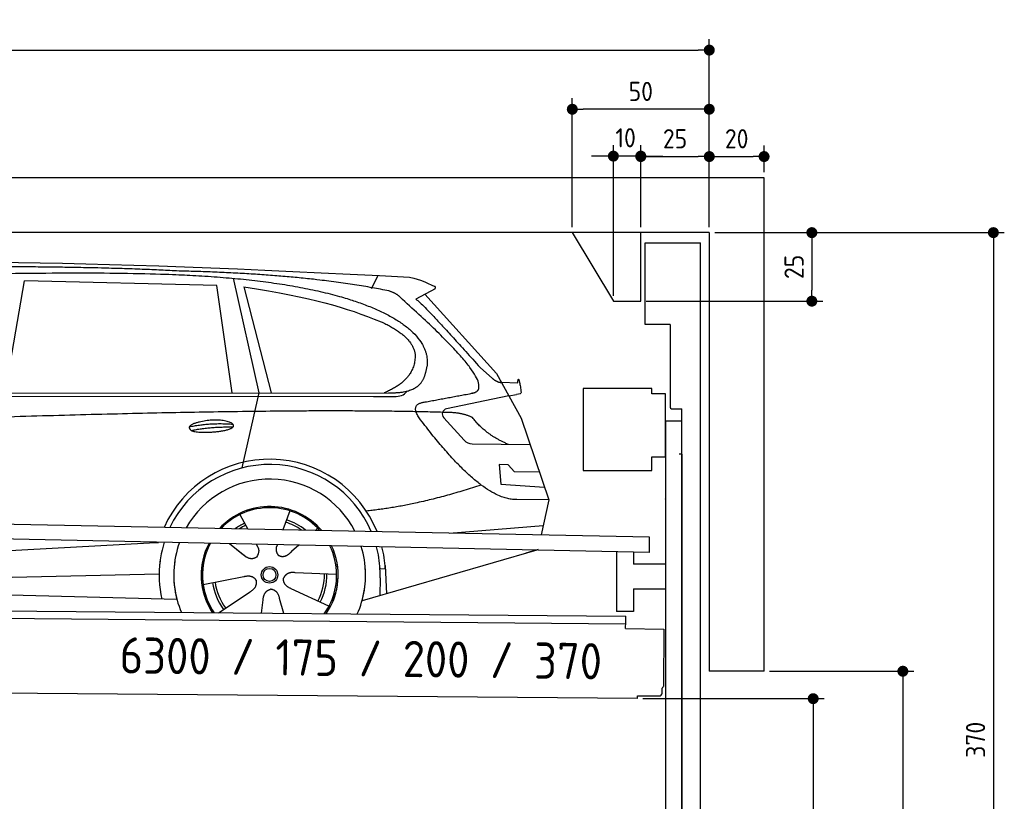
# Model space of a CAD drawing. Header units: millimetres. Extents: x -411 to 6777, y 0 to 6427.
# Tile 6 of 6: x 3183 to 6777, y 3576 to 6427. Entities that reach past the tile are written whole.
import ezdxf

# ---------------------------------------------------------------- set-up
doc = ezdxf.new("R2010")
doc.units = ezdxf.units.MM
doc.layers.add('4', color=3, linetype='Continuous')
for name, color, linetype, lineweight in [('car', 10, 'Continuous', 25), ('Freiraum', 7, 'Continuous', 25), ('Logo', 7, 'Continuous', 25), ('Plattform', 7, 'Continuous', 25), ('Ständer vorne', 7, 'Continuous', 25), ('Tor', 200, 'Continuous', 25)]:
    doc.layers.add(name, color=color, linetype=linetype, lineweight=lineweight)
doc.styles.get("Standard").update_dxf_attribs({"font": 'ISOCP.SHX'})
doc.dimstyles.new('GEN-ISO', dxfattribs={"dimscale": 20, "dimtxt": 3.5, "dimasz": 2, "dimexe": 2, "dimexo": 1, "dimgap": 1.5, "dimtad": 1, "dimdec": 1, "dimlfac": 0.1, "dimdsep": 46, "dimtxsty": 'STANDARD', "dimblk": 'PUNKT', "dimcen": 2, "dimclrd": 256, "dimclre": 256, "dimclrt": 2, "dimadec": 0, "dimazin": 0, "dimtp": 0.1, "dimtm": 0.1, "dimtfac": 0.71, "dimtdec": 1, "dimtmove": 2, "dimatfit": 3, "dimldrblk": 'PUNKT', "dimfxl": 2, "dimtolj": 1, "dimarcsym": 0})

# ---------------------------------------------------------------- blocks, each defined once
blk = doc.blocks.new('PUNKT')
at = {"layer": '4', "color": 0, "linetype": 'ByBlock'}
blk.add_line((-0.5, 0), (-1, 0), dxfattribs=at)
at = {"layer": '4', "color": 0, "linetype": 'ByBlock', "const_width": 0.5}
blk.add_lwpolyline([(-0.25, 0, 1), (0.25, 0, 1)], format="xyb", close=True, dxfattribs=at)
blk = doc.blocks.new('*D115')
at = {"layer": '4', "lineweight": -2, "transparency": 16777216}
for p, q in [((5720, 5650), (6776.9, 5650)), ((6736.9, 5610), (6736.9, 1990)), ((6295.4, 1950), (6776.9, 1950))]:
    blk.add_line(p, q, dxfattribs=at)
at = {"layer": 'Defpoints', "color": 0, "transparency": 16777216}
for p in [(5700, 5650), (6275.4, 1950), (6736.9, 1950)]:
    blk.add_point(p, dxfattribs=at)
at = {"layer": '4', "lineweight": -2, "transparency": 16777216, "xscale": 40, "yscale": 40, "zscale": 40}
for p, rotation in [((6736.9, 5650), 90), ((6736.9, 1950), 270)]:
    blk.add_blockref('PUNKT', p, dxfattribs=dict(at, rotation=rotation))
at = {"layer": '4', "color": 2, "transparency": 16777216, "insert": (6671.9, 3800), "char_height": 70, "attachment_point": 5, "rotation": 90}
blk.add_mtext('370', dxfattribs=at)
blk = doc.blocks.new('*D117')
at = {"layer": '4', "lineweight": -2, "transparency": 16777216}
for p, q in [((5920, 4050), (6446.5, 4050)), ((6406.5, 4010), (6406.5, 1990)), ((6295.4, 1950), (6446.5, 1950))]:
    blk.add_line(p, q, dxfattribs=at)
at = {"layer": 'Defpoints', "color": 0, "transparency": 16777216}
for p in [(5900, 4050), (6275.4, 1950), (6406.5, 1950)]:
    blk.add_point(p, dxfattribs=at)
at = {"layer": '4', "lineweight": -2, "transparency": 16777216, "xscale": 40, "yscale": 40, "zscale": 40}
for p, rotation in [((6406.5, 4050), 90), ((6406.5, 1950), 270)]:
    blk.add_blockref('PUNKT', p, dxfattribs=dict(at, rotation=rotation))
at = {"layer": '4', "color": 2, "transparency": 16777216, "insert": (6341.5, 3000), "char_height": 70, "attachment_point": 5, "rotation": 90}
blk.add_mtext('H2', dxfattribs=at)
blk = doc.blocks.new('*D118')
at = {"layer": '4', "lineweight": -2, "transparency": 16777216}
for p, q in [((200, 5670), (200, 6355.8)), ((5700, 5820.9), (5700, 6355.8)), ((240, 6315.8), (5660, 6315.8))]:
    blk.add_line(p, q, dxfattribs=at)
at = {"layer": 'Defpoints', "color": 0, "transparency": 16777216}
for p in [(5700, 6315.8), (5700, 5800.9), (200, 5650)]:
    blk.add_point(p, dxfattribs=at)
at = {"layer": '4', "lineweight": -2, "transparency": 16777216, "xscale": 40, "yscale": 40, "zscale": 40, "rotation": 180}
blk.add_blockref('PUNKT', (200, 6315.8), dxfattribs=at)
at = {"layer": '4', "lineweight": -2, "transparency": 16777216, "xscale": 40, "yscale": 40, "zscale": 40}
blk.add_blockref('PUNKT', (5700, 6315.8), dxfattribs=at)
at = {"layer": '4', "color": 2, "transparency": 16777216, "insert": (2950, 6380.8), "char_height": 70, "attachment_point": 5}
blk.add_mtext('550', dxfattribs=at)
blk = doc.blocks.new('*D119')
at = {"layer": '4', "lineweight": -2, "transparency": 16777216}
for p, q in [((5457.5, 3950), (6119.3, 3950)), ((6079.3, 3910), (6079.3, 1990)), ((6099.3, 1950), (6119.3, 1950))]:
    blk.add_line(p, q, dxfattribs=at)
at = {"layer": 'Defpoints', "color": 0, "transparency": 16777216}
for p in [(5437.5, 3950), (6079.3, 1950), (6079.3, 1950)]:
    blk.add_point(p, dxfattribs=at)
at = {"layer": '4', "lineweight": -2, "transparency": 16777216, "xscale": 40, "yscale": 40, "zscale": 40}
for p, rotation in [((6079.3, 3950), 90), ((6079.3, 1950), 270)]:
    blk.add_blockref('PUNKT', p, dxfattribs=dict(at, rotation=rotation))
at = {"layer": '4', "color": 2, "transparency": 16777216, "insert": (6004.7, 2859.2), "char_height": 70, "attachment_point": 5, "rotation": 90}
blk.add_mtext('200', dxfattribs=at)
blk = doc.blocks.new('*D120')
at = {"layer": '4', "lineweight": -2, "transparency": 16777216}
for p, q in [((5450, 5771.3), (5450, 5967.5)), ((5700, 5770.9), (5700, 5967.5)), ((5490, 5927.5), (5660, 5927.5))]:
    blk.add_line(p, q, dxfattribs=at)
at = {"layer": 'Defpoints', "color": 0, "transparency": 16777216}
for p in [(5700, 5927.5), (5450, 5751.3), (5700, 5750.9)]:
    blk.add_point(p, dxfattribs=at)
at = {"layer": '4', "lineweight": -2, "transparency": 16777216, "xscale": 40, "yscale": 40, "zscale": 40, "rotation": 180}
blk.add_blockref('PUNKT', (5450, 5927.5), dxfattribs=at)
at = {"layer": '4', "lineweight": -2, "transparency": 16777216, "xscale": 40, "yscale": 40, "zscale": 40}
blk.add_blockref('PUNKT', (5700, 5927.5), dxfattribs=at)
at = {"layer": '4', "color": 2, "transparency": 16777216, "insert": (5575, 5992.5), "char_height": 70, "attachment_point": 5}
blk.add_mtext('25', dxfattribs=at)
blk = doc.blocks.new('*D121')
at = {"layer": '4', "lineweight": -2, "transparency": 16777216}
for p, q in [((5200, 5670), (5200, 6140.1)), ((5700, 5670), (5700, 6140.1)), ((5660, 6100.1), (5240, 6100.1))]:
    blk.add_line(p, q, dxfattribs=at)
at = {"layer": 'Defpoints', "color": 0, "transparency": 16777216}
for p in [(5200, 6100.1), (5200, 5650), (5700, 5650)]:
    blk.add_point(p, dxfattribs=at)
at = {"layer": '4', "lineweight": -2, "transparency": 16777216, "xscale": 40, "yscale": 40, "zscale": 40, "rotation": 180}
blk.add_blockref('PUNKT', (5200, 6100.1), dxfattribs=at)
at = {"layer": '4', "lineweight": -2, "transparency": 16777216, "xscale": 40, "yscale": 40, "zscale": 40}
blk.add_blockref('PUNKT', (5700, 6100.1), dxfattribs=at)
at = {"layer": '4', "color": 2, "transparency": 16777216, "insert": (5450, 6165.1), "char_height": 70, "attachment_point": 5}
blk.add_mtext('50', dxfattribs=at)
blk = doc.blocks.new('*D122')
at = {"layer": '4', "lineweight": -2, "transparency": 16777216}
for p, q in [((5720, 5650), (6114.4, 5650)), ((6074.4, 5610), (6074.4, 5440)), ((5470, 5400), (6114.4, 5400))]:
    blk.add_line(p, q, dxfattribs=at)
at = {"layer": 'Defpoints', "color": 0, "transparency": 16777216}
for p in [(5700, 5650), (5450, 5400), (6074.4, 5400)]:
    blk.add_point(p, dxfattribs=at)
at = {"layer": '4', "lineweight": -2, "transparency": 16777216, "xscale": 40, "yscale": 40, "zscale": 40}
for p, rotation in [((6074.4, 5650), 90), ((6074.4, 5400), 270)]:
    blk.add_blockref('PUNKT', p, dxfattribs=dict(at, rotation=rotation))
at = {"layer": '4', "color": 2, "transparency": 16777216, "insert": (6009.4, 5525), "char_height": 70, "attachment_point": 5, "rotation": 90}
blk.add_mtext('25', dxfattribs=at)
blk = doc.blocks.new('*D123')
at = {"layer": '4', "lineweight": -2, "transparency": 16777216}
for p, q in [((5350, 5420), (5350, 5969.1)), ((5450, 5670), (5450, 5969.1)), ((5310, 5929.1), (5270, 5929.1)), ((5450, 5929.1), (5350, 5929.1)), ((5490, 5929.1), (5530, 5929.1))]:
    blk.add_line(p, q, dxfattribs=at)
at = {"layer": 'Defpoints', "color": 0, "transparency": 16777216}
for p in [(5350, 5929.1), (5450, 5650), (5350, 5400)]:
    blk.add_point(p, dxfattribs=at)
at = {"layer": '4', "lineweight": -2, "transparency": 16777216, "xscale": 40, "yscale": 40, "zscale": 40}
blk.add_blockref('PUNKT', (5350, 5929.1), dxfattribs=at)
at = {"layer": '4', "lineweight": -2, "transparency": 16777216, "xscale": 40, "yscale": 40, "zscale": 40, "rotation": 180}
blk.add_blockref('PUNKT', (5450, 5929.1), dxfattribs=at)
at = {"layer": '4', "color": 2, "transparency": 16777216, "insert": (5394.7, 5996.1), "char_height": 70, "attachment_point": 5}
blk.add_mtext('10', dxfattribs=at)
blk = doc.blocks.new('Car')
at = {"layer": 'car'}
for p, q in [((3083.2, 5093.1), (3150.2, 5502.9)), ((3851.9, 5493), (3150.2, 5502.9)), ((3912, 5519.5), (4008.7, 5102.1)), ((4417.3, 5486.7), (4441.1, 5534.2)), ((3911.5, 5101.1), (3851.9, 5493)), ((3951.5, 5488.8), (4054.6, 5102.5)), ((4648.8, 5488.1), (4578.8, 5448.9)), ((4612, 5467.5), (4876.4, 5181.6)), ((4816, 5202.7), (4861.7, 5162.8)), ((4876.4, 5181.6), (4967, 5019.4)), ((4894.2, 5149.6), (4954.4, 5147.5)), ((1831.3, 5081), (4483.1, 5106.7)), ((4921.7, 5100.5), (4949.4, 5104.5)), ((1784.4, 5071.7), (4427.6, 5092.7)), ((4008.7, 5102.1), (3950.3, 4827.9)), ((4427.6, 5092.7), (4510.5, 5094.1)), ((4921.7, 5100.5), (4695.3, 5050.6)), ((4684.9, 5017.5), (4760, 4936.3)), ((4967, 5019.4), (5071.3, 4721.8)), ((4789.2, 4923.4), (5000.9, 4922.6)), ((4921.7, 4848.6), (4889, 4848.6)), ((4889, 4848.6), (4895.9, 4777.1)), ((4945.5, 4822.7), (4921.7, 4848.6)), ((5036, 4822.7), (4945.5, 4822.7)), ((4895.9, 4777.1), (5055, 4768.5)), ((5071.3, 4721.8), (4954.4, 4722.2)), ((5071.3, 4721.8), (5044.7, 4593.9)), ((4126.4, 4673), (4101.5, 4604)), ((3944.2, 4657.6), (3973.8, 4605.4)), ((3972.4, 4607.8), (3973.8, 4605.4)), ((4228.5, 4611.2), (4220.8, 4602.8)), ((4708.8, 4597.5), (5051.9, 4628.4)), ((1746.7, 4431.9), (3615.6, 4551.2)), ((3615.6, 4551.2), (3648.1, 4553.2)), ((3907.5, 4551.6), (3959.1, 4511.5)), ((3907.8, 4551.6), (3968.5, 4504.4)), ((4004.8, 4550.5), (4011, 4539.5)), ((4081.9, 4549.6), (4078.2, 4539.2)), ((4160.6, 4548.6), (4133.9, 4524.6)), ((5028.8, 4538.4), (4392.8, 4347)), ((5033.5, 4539.8), (4989.7, 4526.7)), ((4476.7, 4465.2), (4457.4, 4463.9)), ((4475.9, 4477.2), (4482.5, 4374)), ((1766.5, 4380), (3651.9, 4438.6)), ((3812.3, 4401.6), (3960.6, 4431.8)), ((4299.4, 4442.7), (4148.1, 4447.7)), ((4458.2, 4431.4), (4457.1, 4366.4)), ((4272.2, 4326.5), (4134.4, 4389.2)), ((1668, 4381.7), (3717, 4347)), ((3869.5, 4298.9), (3983.9, 4376.5)), ((4107.3, 4299), (4091.9, 4352.5)), ((4026.6, 4299), (4032, 4347.4))]:
    blk.add_line(p, q, dxfattribs=at)
for radius in [30.1, 23.6]:
    blk.add_circle((4054.4, 4438.8), radius, dxfattribs=at)
for centre, radius, start, end in [((4699.6, 5031.1), 20, 102.4358, 222.7473), ((4789.3, 4963.4), 40, 222.7473, 269.7861), ((4054.9, 4438.2), 422.7, 22.5487, 156.2143), ((4054.9, 4438.2), 403.4, 23.7263, 155.0367), ((4054.9, 4438.2), 350, 27.7494, 151.0136), ((4054.9, 4438.2), 250, 41.078, 137.685), ((4054.9, 4438.2), 250, 41.078, 137.685), ((4054.9, 4438.2), 250, 41.078, 137.685), ((4054.4, 4438.8), 245, 41.9641, 136.7989), ((4054.4, 4438.8), 209.6, 51.6404, 73.3995), ((4054.4, 4438.8), 209.6, 116.262, 127.1225), ((4054.4, 4438.8), 200.6, 116.1152, 123.6695), ((4054.4, 4438.8), 200.6, 55.0934, 73.5463), ((4054.4, 4438.8), 245, 41.9641, 44.7348), ((4054.9, 4438.2), 422.7, 164.0109, 164.2126), ((4054.9, 4438.2), 422.7, 164.0109, 164.2126), ((4054.9, 4438.2), 403.4, 163.2593, 179.9464), ((4054.9, 4438.2), 403.4, 163.2593, 179.9464), ((4054.9, 4438.2), 350, 160.7243, 195.1055), ((4054.9, 4438.2), 350, 160.7243, 195.1055), ((4054.9, 4438.2), 250, 152.8016, 213.8648), ((4054.9, 4438.2), 250, 152.8016, 213.4506), ((4054.9, 4438.2), 250, 152.8016, 213.4506), ((4054.4, 4438.8), 245, 152.3519, 188.7348), ((4054.4, 4438.8), 245, 152.3519, 188.7348), ((4054.9, 4438.2), 250, 326.1848, 25.8498), ((4054.9, 4438.2), 250, 326.1848, 25.8498), ((4054.4, 4438.8), 245, 0.9266, 26.2995), ((4054.9, 4438.2), 350, 344.8945, 17.9271), ((4054.9, 4438.2), 350, 344.8945, 17.9271), ((4054.9, 4438.2), 403.4, 3.6504, 15.3921), ((4054.9, 4438.2), 403.4, 3.6504, 15.3921), ((4054.9, 4438.2), 422.7, 3.6504, 14.6404), ((4054.9, 4438.2), 422.7, 3.6504, 14.6404), ((4054.9, 4438.2), 403.4, 173.0827, 193.1146), ((4054.9, 4438.2), 350, 172.1254, 203.4635), ((4054.9, 4438.2), 250, 169.2195, 213.8648), ((4054.4, 4438.8), 245, 169.1336, 214.8006), ((4054.4, 4438.8), 245, 325.2489, 9.5178), ((4054.9, 4438.2), 250, 326.1848, 9.4319), ((4054.9, 4438.2), 350, 336.586, 6.526), ((4054.9, 4438.2), 403.4, 359.0315, 5.5686), ((4054.9, 4438.2), 422.7, 3.6504, 3.7403), ((4054.4, 4438.8), 200.6, 332.1152, 1.5463), ((4054.4, 4438.8), 209.6, 332.262, 1.3995), ((4054.4, 4438.8), 209.6, 188.262, 217.3995), ((4054.4, 4438.8), 200.6, 188.1152, 217.5463)]:
    blk.add_arc(centre, radius, start, end, dxfattribs=at)
for points, degree in [([(2210.1, 5522.9), (2497.2, 5587.1), (3382.3, 5582), (4554.8, 5529.4)], 3), ([(3704.9, 5544.3), (3356.5, 5560.5), (2740.6, 5550.1)], 2), ([(4480.4, 5478.4), (4179.3, 5538.2), (3704.9, 5544.3)], 2), ([(4554.8, 5529.4), (4601.6, 5520.4), (4610.6, 5512.2), (4648, 5496.7)], 3), ([(3951.5, 5488.8), (4206, 5452.2), (4319.5, 5417.6), (4452.8, 5366.1)], 3), ([(4530.1, 5448), (4512, 5469.7), (4480.4, 5478.4)], 2), ([(4648.8, 5488.1), (4650.5, 5489.8), (4651.2, 5492.8), (4650.6, 5495.6), (4648, 5496.7)], 4), ([(4795, 5110), (4884.2, 5138.9), (4530.1, 5448)], 2), ([(4578.8, 5448.9), (4586.6, 5453.3), (4816, 5202.7)], 2), ([(4452.8, 5366.1), (4567.4, 5315.1), (4578.1, 5250.1)], 2), ([(4578.1, 5250.1), (4583.7, 5155.6), (4466.5, 5106.5)], 2), ([(4483.1, 5106.7), (4533.2, 5107.2), (4606.2, 5112.5), (4613.9, 5159.4), (4622.1, 5202.6)], 4), ([(4861.7, 5162.8), (4870, 5155.6), (4883.3, 5148), (4892.3, 5148), (4894.2, 5149.6)], 4), ([(4954.4, 5147.5), (4955.7, 5186.4), (4967, 5112.2)], 2), ([(4510.5, 5094.1), (4529.8, 5094.9), (4544.5, 5104), (4551.7, 5114.3)], 3), ([(4581.7, 5127.2), (4581.8, 5127.3), (4581.8, 5127.3), (4581.9, 5127.3)], 3), ([(4967, 5112.2), (4967.3, 5108.5), (4961.7, 5106.8), (4949.4, 5104.5)], 3), ([(4600.8, 5009.2), (4556.5, 5067.5), (4616.4, 5074.7)], 2), ([(4702.4, 5037), (3825.7, 5057.4), (1393.7, 4922.9)], 2), ([(4790.2, 5019.4), (4752.8, 5037.5), (4702.4, 5037)], 2), ([(4954.4, 4722.2), (4828.8, 4714), (4600.8, 5009.2)], 2), ([(4921.7, 4922.9), (4836, 4958), (4790.2, 5019.4)], 2), ([(3757, 4976.2), (3832.4, 4993.1), (3915.9, 4987.4)], 2), ([(3764.1, 4963.4), (3838.2, 4978), (3916.1, 4977.3)], 2), ([(4822.5, 4773.6), (4597.8, 4696.1), (4405.1, 4674.9)], 2), ([(3959.4, 4511.5), (3982.8, 4489.8), (4006, 4503.4)], 2), ([(3960.6, 4431.8), (3991.3, 4440.8), (4006.1, 4418.4)], 2), ([(4148.1, 4447.7), (4116.3, 4451.4), (4105.5, 4426.8)], 2), ([(4134.4, 4389.2), (4104.3, 4400), (4105.5, 4426.8)], 2), ([(3983.9, 4376.5), (4011.8, 4392.2), (4006.1, 4418.4)], 2), ([(4032, 4347.4), (4033, 4379.4), (4058.9, 4386.5)], 2), ([(4091.9, 4352.5), (4085.6, 4383.8), (4058.9, 4386.5)], 2)]:
    blk.add_open_spline(points, degree=degree, dxfattribs=at)
for points, degree, knots in [([(2379.8, 5510.7), (2406.4, 5513), (2545.8, 5516.1), (3567, 5545.6), (4187.3, 5544.9), (4644.2, 5376.4), (4622.1, 5202.6)], 4, [0.0821318, 0.0821318, 0.0821318, 0.0821318, 0.0821318, 0.258851, 0.508851, 1, 1, 1, 1, 1]), ([(4616.4, 5074.7), (4783, 5107.3), (4785.8, 5107.9), (4794.1, 5109.8), (4795, 5110)], 1, [0.1611508, 0.1611508, 1, 1.0196119, 1.078724, 1.0847856, 1.0847856]), ([(3764.1, 4963.4), (3740.6, 4979.8), (3786, 4995.5), (3868.7, 5015.7), (3961.6, 4982.6), (3899.6, 4958.8), (3790.6, 4951.6), (3769.1, 4960.4), (3764.1, 4963.4)], 5, [0, 0, 0, 0, 0, 0, 0.300106, 0.500106, 0.700106, 1, 1, 1, 1, 1, 1]), ([(4011, 4539.5), (4012.7, 4535.5), (4013.7, 4531.5), (4014, 4527.6), (4014.7, 4519), (4012.1, 4510.9), (4006, 4503.4)], 3, [0.2167758, 0.2167758, 0.2167758, 0.2167758, 0.4600873, 0.4600873, 0.4600873, 1, 1, 1, 1]), ([(4078.2, 4539.2), (4077.6, 4536.1), (4077.4, 4533.1), (4077.5, 4530.1), (4077.9, 4527.3), (4078.7, 4521.6), (4080.7, 4516.2), (4084.3, 4511.7), (4089.3, 4508.8)], 4, [0.3191838, 0.3191838, 0.3191838, 0.3191838, 0.3191838, 0.5438253, 0.5438253, 0.5438253, 0.5438253, 1, 1, 1, 1, 1]), ([(4133.9, 4524.6), (4133.9, 4524.6), (4133.9, 4524.6), (4133.9, 4524.6), (4133.9, 4524.6), (4124.9, 4514.8), (4114.3, 4504.7), (4100.1, 4502.2), (4089.3, 4508.8)], 4, [-0.000003, -0.000003, -0.000003, -0.000003, -0.000003, 0, 0, 0, 0, 1, 1, 1, 1, 1])]:
    blk.add_open_spline(points, degree=degree, knots=knots, dxfattribs=at)
blk = doc.blocks.new('*D129')
at = {"layer": '4', "lineweight": -2, "transparency": 16777216}
for p, q in [((5700, 5670), (5700, 5967.5)), ((5900, 5870), (5900, 5967.5)), ((5740, 5927.5), (5860, 5927.5))]:
    blk.add_line(p, q, dxfattribs=at)
at = {"layer": 'Defpoints', "color": 0, "transparency": 16777216}
for p in [(5900, 5927.5), (5900, 5850), (5700, 5650)]:
    blk.add_point(p, dxfattribs=at)
at = {"layer": '4', "lineweight": -2, "transparency": 16777216, "xscale": 40, "yscale": 40, "zscale": 40, "rotation": 180}
blk.add_blockref('PUNKT', (5700, 5927.5), dxfattribs=at)
at = {"layer": '4', "lineweight": -2, "transparency": 16777216, "xscale": 40, "yscale": 40, "zscale": 40}
blk.add_blockref('PUNKT', (5900, 5927.5), dxfattribs=at)
at = {"layer": '4', "color": 2, "transparency": 16777216, "insert": (5800, 5992.5), "char_height": 70, "attachment_point": 5}
blk.add_mtext('20', dxfattribs=at)
blk = doc.blocks.new('Plattform OG 6200 550')
at = {"layer": 'Plattform'}
for p, q in [((5482.3, 4539.6), (348.5, 4642)), ((5481.2, 4483.6), (347.5, 4591)), ((5481.2, 4483.6), (5482.3, 4539.5)), ((5361.5, 4486.1), (5361.5, 4268.3)), ((5423.5, 4484.7), (5423.5, 4440.8)), ((5539.9, 4440.8), (5423.5, 4440.8)), ((5423.5, 4350.8), (5423.5, 4268.3)), ((5423.5, 4350.8), (5539.9, 4350.8)), ((440.2, 4293.6), (5395, 4250.4)), ((446, 4266.5), (5394.8, 4223.4)), ((5423.5, 4268.3), (5361.5, 4268.3)), ((5394.9, 4230.2), (5395, 4245.2)), ((5395, 4245.2), (5395, 4250.4)), ((5394.7, 4206.2), (5394.9, 4230.2)), ((5394.7, 4206.2), (5534.1, 4203)), ((5534.1, 4203), (5532.3, 3994)), ((5437.5, 3950), (372.6, 3994.2)), ((5437.5, 3950), (5437.5, 3960.8)), ((5437.5, 3960.8), (5517.5, 3960.1)), ((5527.6, 3970.1), (5527.8, 3988.2))]:
    blk.add_line(p, q, dxfattribs=at)
for centre, radius, start, end in [((5526.2, 3994.1), 6.08, 284.5689, 358.9086), ((5517.6, 3970.1), 10, 269.5, 359.5)]:
    blk.add_arc(centre, radius, start, end, dxfattribs=at)
blk = doc.blocks.new('Gebäude_370_GT175')
for p, q in [((5900, 5850), (0, 5850)), ((5900, 4050), (5900, 5850)), ((5700, 5650), (200, 5650)), ((5700, 5650), (5700, 4050)), ((5900, 4050), (5700, 4050))]:
    blk.add_line(p, q)
at = {"layer": 'Freiraum'}
blk.add_lwpolyline([(5200, 5650), (5350, 5400), (5450, 5400), (5450, 5650)], dxfattribs=at)
blk = doc.blocks.new('Ständer vorne ab 340')
at = {"layer": 'Ständer vorne'}
for p, q in [((5240, 5082), (5240, 4782)), ((5490, 5082), (5240, 5082)), ((5490, 5062), (5490, 5082)), ((5540, 5062), (5490, 5062)), ((5540, 4832), (5540, 5062)), ((5540.2, 4962), (5539.8, 4962)), ((5540, 4962), (5540, 1950)), ((5600, 4962), (5540, 4962)), ((5600, 1948.7), (5600, 4962)), ((5490, 4782), (5490, 4832)), ((5490, 4832), (5540, 4832)), ((5240, 4782), (5490, 4782)), ((5540, 4677.4), (5540, 4678.4)), ((5511.2, 1945), (5511.2, 1937)), ((5595.1, 1945), (5511.2, 1945)), ((5511.2, 1937), (5600, 1937)), ((5600, 1937), (5600, 1940))]:
    blk.add_line(p, q, dxfattribs=at)
blk = doc.blocks.new('Tor ab 370 Gebäude')
at = {"layer": 'Tor'}
for p, q in [((5465.6, 5314.5), (5465.6, 5613)), ((5465.6, 5613), (5668, 5613)), ((5668, 1937), (5668, 5613)), ((5557, 5314.5), (5465.6, 5314.5)), ((5557, 5314.5), (5557, 5013)), ((5562, 5007.1), (5600, 5007)), ((5600, 4842), (5600, 5007)), ((5600, 4842), (5590, 4842)), ((5600, 4842), (5600, 1937)), ((5600, 1937), (5600, 4842)), ((5668, 1937), (5600, 1937))]:
    blk.add_line(p, q, dxfattribs=at)
blk.add_arc((5563, 5013), 6, 180, 260.4059, dxfattribs=at)

msp = doc.modelspace()

# ---------------------------------------------------------------- block references
msp.add_blockref('Gebäude_370_GT175', (0, 0))
at = {"layer": 'car', "rotation": 359.4752422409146}
msp.add_blockref('Car', (0, 0), dxfattribs=at)
at = {"layer": 'Plattform'}
msp.add_blockref('Plattform OG 6200 550', (0, 0), dxfattribs=at)
at = {"layer": 'Ständer vorne'}
msp.add_blockref('Ständer vorne ab 340', (0, 0), dxfattribs=at)
at = {"layer": 'Tor', "linetype": 'ByBlock'}
msp.add_blockref('Tor ab 370 Gebäude', (0, 0), dxfattribs=at)

# ---------------------------------------------------------------- texts
at = {"layer": 'Logo'}
msp.add_text('6300 / 175 / 200 / 370', height=132, rotation=359.27525, dxfattribs=at).set_placement((3547.37, 4042.22))

# ---------------------------------------------------------------- dimensions: what is measured, and where the dimension line sits
at = {"layer": '4'}
for base, p1, p2, picture, middle in [((5700, 6315.8), (200, 5650), (5700, 5800.88), '*D118', (2950, 6380.8)), ((5200, 6100.12), (5700, 5650), (5200, 5650), '*D121', (5450, 6165.12)), ((5700, 5927.5), (5449.99, 5751.29), (5700, 5750.88), '*D120', (5575, 5992.51)), ((5900, 5927.5), (5700, 5650), (5900, 5850), '*D129', (5800, 5992.51))]:
    dim = msp.add_linear_dim(base=base, p1=p1, p2=p2, dimstyle='GEN-ISO', override={"dimtdec": 3, "dimtolj": 0}, dxfattribs=at)
    dim.commit()
    dim.dimension.update_dxf_attribs({"geometry": picture, "text_midpoint": middle})
dim = msp.add_linear_dim(base=(5350, 5929.15), p1=(5449.99, 5650), p2=(5350, 5400), dimstyle='GEN-ISO', override={"dimtdec": 3, "dimtolj": 0}, dxfattribs=at)
dim.commit()
dim.dimension.update_dxf_attribs({"geometry": '*D123', "text_midpoint": (5394.75, 5996.13), "dimtype": 160})
for base, p2, override, picture, middle in [((6074.39, 5400), (5450, 5400), {"dimtdec": 3, "dimtolj": 0}, '*D122', (6009.39, 5525)), ((6736.86, 1950), (6275.45, 1950), {"dimdec": 0, "dimtdec": 3, "dimtolj": 0}, '*D115', (6671.86, 3800))]:
    dim = msp.add_linear_dim(base=base, p1=(5700, 5650), p2=p2, angle=90, dimstyle='GEN-ISO', override=override, dxfattribs=at)
    dim.commit()
    dim.dimension.update_dxf_attribs({"geometry": picture, "text_midpoint": middle})
dim = msp.add_linear_dim(base=(6406.55, 1950), p1=(5900, 4050), p2=(6275.45, 1950), angle=90, text='H2', dimstyle='GEN-ISO', override={"dimdec": 0, "dimtdec": 3, "dimtolj": 0}, dxfattribs=at)
dim.commit()
dim.dimension.update_dxf_attribs({"geometry": '*D117', "text_midpoint": (6341.54, 3000)})
dim = msp.add_linear_dim(base=(6079.31, 1950), p1=(5437.5, 3949.97), p2=(6079.31, 1950), angle=90, dimstyle='GEN-ISO', override={"dimtdec": 3, "dimtolj": 0}, dxfattribs=at)
dim.commit()
dim.dimension.update_dxf_attribs({"geometry": '*D119', "text_midpoint": (6004.71, 2859.23), "dimtype": 160})

doc.saveas('drawing.dxf')
